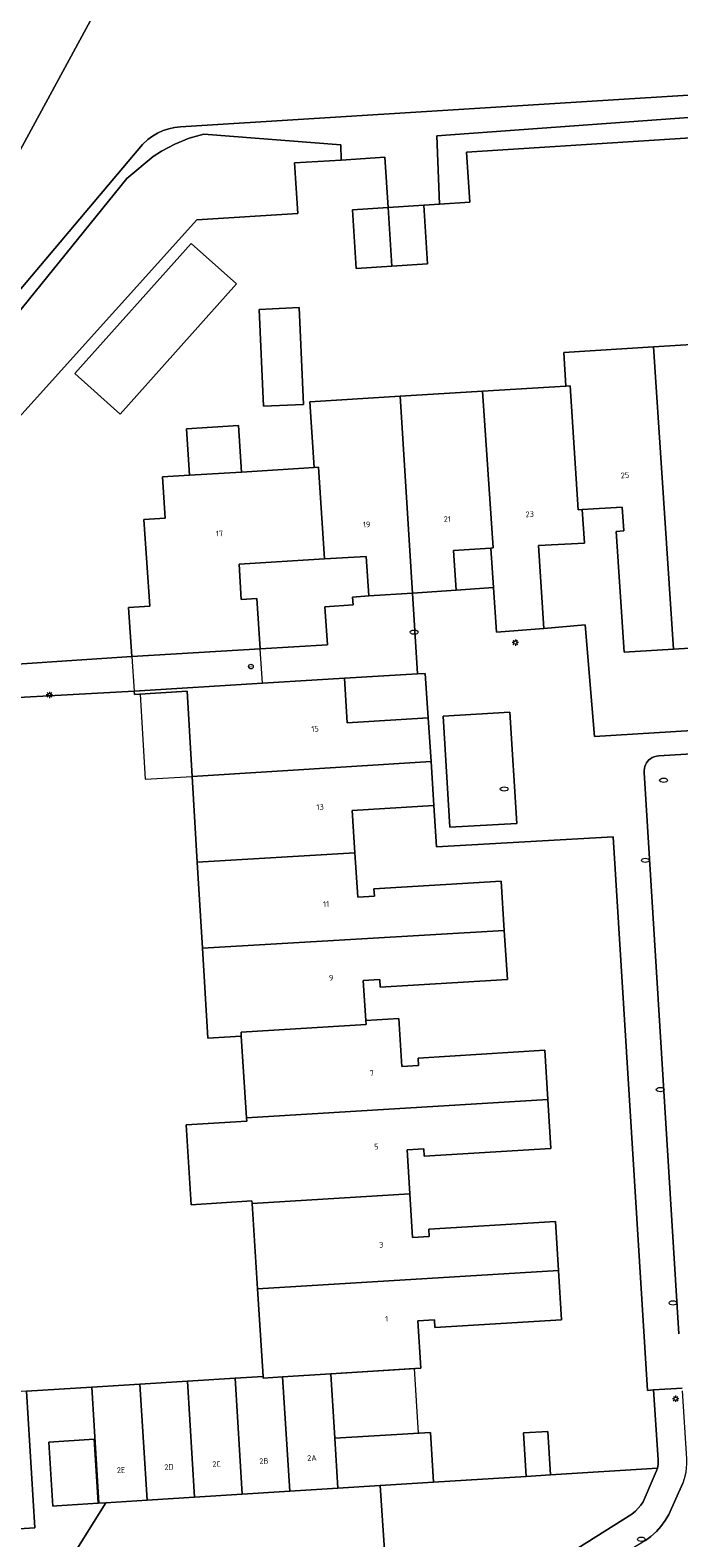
# Model space of a CAD drawing. Header units: metres. Extents: x 162098 to 162858, y 502351 to 503184.
# Tile 8 of 94: x 162284 to 162325, y 502439 to 502534. Entities that reach past the tile are written whole.
import ezdxf
from ezdxf.enums import TextEntityAlignment as Align

# ---------------------------------------------------------------- set-up
doc = ezdxf.new("R2010")
doc.units = ezdxf.units.M
doc.layers.add('B-PV-GR-BEPLANTING_CULTUUR_BOSPLANTSOEN-GV', color=7, linetype='Continuous', lineweight=13, true_color=0x99cc00)
doc.layers.add('B-PV-GR-BEPLANTING_CULTUUR_HEESTERS-GV', color=7, linetype='Continuous', lineweight=13, true_color=0x99cc00)
for name, color, linetype, lineweight in [('B-PV-IE-MEUBILAIR-S', 252, 'Continuous', 13), ('B-PV-OG-BEBOUWING-GV', 7, 'Continuous', 18), ('B-PV-OG-BEBOUWING-T18', 7, 'Continuous', 18), ('B-PV-OG-BEBOUWING_LUIFEL-GV', 7, 'Continuous', 18), ('B-PV-OG-TERREIN_ERF-GV', 252, 'Continuous', 13), ('B-PV-VH-GESLOTENVERHARDING_ASFALT-GV', 252, 'Continuous', 13), ('B-PV-VH-HALFVERHARDING-GV', 252, 'Continuous', 13), ('B-PV-VH-OPENVERHARDING_BETONSTRAATSTEEN-GV', 252, 'Continuous', 13), ('B-PV-VH-OPENVERHARDING_TEGEL-GV', 252, 'Continuous', 13)]:
    doc.layers.add(name, color=color, linetype=linetype, lineweight=lineweight)
doc.styles.add('NLCS-ISO', font='NLCS-ISO.ttf')
doc.styles.add('NLCS-ISO-M200-T18', font='NLCS-ISO.ttf', dxfattribs={"height": 1.8})

# ---------------------------------------------------------------- blocks, each defined once
blk = doc.blocks.new('SIE-MEUBILAIR_PAAL_AFSLUITPAAL-SO')
blk.add_circle((0, 0), 0.75)
at = {"style": 'NLCS-ISO'}
blk.add_text('af', height=0.75, dxfattribs=at).set_placement((0, 0.05), align=Align.MIDDLE_CENTER)
blk = doc.blocks.new('SIE-MEUBILAIR_PAAL_LICHTMAST-SO')
for points in [[(-0.62, 0), (-1, 0)], [(-0.71, 0.71), (-0.44, 0.44)], [(0, 1), (0, 0.62)], [(0.44, 0.44), (0.71, 0.71)], [(1, 0), (0.62, 0)], [(-0.71, -0.71), (-0.44, -0.44)], [(0, -0.62), (0, -1)], [(0.44, -0.44), (0.71, -0.71)]]:
    blk.add_lwpolyline(points)
blk.add_circle((0, 0), 0.5)
blk = doc.blocks.new('SIE-MEUBILAIR_PUT_KOLK-SO')
blk.add_ellipse((0, 0), major_axis=(1.25, 0), ratio=0.54)
blk = doc.blocks.new('SIE-MEUBILAIR_PUT_RIOOLPUT-SO')
blk.add_ellipse((0, 0), major_axis=(1.25, 0), ratio=0.54)

msp = doc.modelspace()

# ---------------------------------------------------------------- linework, layer by layer
at = {"layer": 'B-PV-GR-BEPLANTING_CULTUUR_BOSPLANTSOEN-GV'}
for points in [[(162291.393, 502557.592), (162267.462, 502503.921), (162265.785, 502502.136), (162270.118, 502499.664), (162270.838, 502502.988), (162298.92, 502554.697), (162409.183, 502508.112)], [(162409.183, 502508.112), (162298.92, 502554.697), (162270.838, 502502.988)], [(162277.937, 502511.019), (162291.384, 502526.947), (162291.715, 502527.254), (162292.017, 502527.475), (162292.34, 502527.663), (162292.681, 502527.816), (162293.036, 502527.932), (162293.401, 502528.011), (162293.773, 502528.052), (162344.314, 502531.201)]]:
    msp.add_lwpolyline(points, dxfattribs=at)
for points in [[(162349.287, 502529.448), (162347.898, 502529.787), (162346.482, 502529.979), (162345.053, 502530.022), (162344.553, 502530.001), (162309.937, 502527.48), (162310.101, 502523.183), (162312.012, 502523.307), (162311.811, 502526.47), (162347.29, 502528.73), (162347.356, 502528.702), (162348.633, 502528.154), (162360.89, 502522.9), (162364.482, 502521.389), (162365.87, 502499.307), (162367.649, 502499.434), (162367.553, 502501.586), (162366.135, 502522.357)], [(162279.995, 502493.968), (162279.42, 502505.13), (162294.82, 502522.19), (162301.165, 502522.602), (162300.958, 502525.779), (162303.913, 502525.967), (162303.892, 502526.929), (162295.258, 502527.597), (162294.325, 502527.333), (162293.429, 502526.975), (162292.575, 502526.524), (162292.051, 502526.188), (162290.402, 502524.796), (162277.218, 502508.559), (162276.479, 502507.256), (162275.879, 502505.884), (162275.426, 502504.457), (162275.335, 502504.09), (162274.399, 502499.464), (162274.837, 502499.234), (162274.784, 502498.326), (162274.845, 502497.363), (162275.168, 502496.455), (162279.208, 502493.911)]]:
    msp.add_lwpolyline(points, close=True, dxfattribs=at)
at = {"layer": 'B-PV-GR-BEPLANTING_CULTUUR_HEESTERS-GV'}
msp.add_lwpolyline([(162276.964, 502447.976), (162276.469, 502453.495), (162276.454, 502453.782), (162273.606, 502453.588), (162274.571, 502439.18), (162284.607, 502439.799), (162284.07, 502448.413)], close=True, dxfattribs=at)
msp.add_lwpolyline([(162315.411, 502436.379), (162322.221, 502440.659), (162322.451, 502440.851), (162322.63, 502441.036), (162322.789, 502441.233), (162322.928, 502441.446), (162323.694, 502443.197), (162323.787, 502443.389), (162323.847, 502443.569), (162317.099, 502443.144), (162315.564, 502443.047), (162309.727, 502442.675), (162306.371, 502442.468), (162306.739, 502436.828)], dxfattribs=at)
at = {"layer": 'B-PV-OG-BEBOUWING-GV'}
for points in [[(162306.863, 502522.972), (162304.617, 502522.826)], [(162309.108, 502523.118), (162306.863, 502522.972)], [(162306.863, 502522.972), (162307.098, 502519.28)], [(162307.098, 502519.28), (162306.863, 502522.972)], [(162307.098, 502519.28), (162309.348, 502519.426), (162309.108, 502523.118)], [(162304.617, 502522.826), (162304.857, 502519.134), (162307.098, 502519.28)], [(162288.589, 502441.349), (162288.335, 502445.382), (162285.491, 502445.203)], [(162285.491, 502445.203), (162285.745, 502441.17), (162285.989, 502441.186)], [(162285.989, 502441.186), (162288.589, 502441.349)]]:
    msp.add_lwpolyline(points, dxfattribs=at)
for points in [[(162289.988, 502509.965), (162297.309, 502518.16), (162294.448, 502520.715), (162287.128, 502512.52)], [(162298.738, 502516.56), (162299.016, 502510.456), (162301.536, 502510.57), (162301.259, 502516.674)], [(162324.853, 502495.151), (162327.958, 502495.34), (162327.454, 502502.947), (162326.986, 502502.919), (162326.887, 502504.415), (162329.701, 502504.586), (162329.05, 502514.529), (162323.591, 502514.192)], [(162318.33, 502511.742), (162318.834, 502503.926), (162319.094, 502503.942), (162321.615, 502504.095), (162321.714, 502502.598), (162321.245, 502502.57), (162321.749, 502494.962), (162324.853, 502495.151), (162323.591, 502514.192), (162317.933, 502513.842), (162318.07, 502511.726)], [(162316.344, 502501.683), (162319.23, 502501.836), (162319.094, 502503.942), (162318.834, 502503.926), (162318.33, 502511.742), (162318.07, 502511.726), (162312.814, 502511.401), (162313.478, 502501.532), (162313.329, 502501.523), (162313.497, 502499.028), (162313.685, 502496.224), (162316.68, 502496.46)], [(162302.847, 502500.839), (162305.477, 502501.001), (162305.645, 502498.507), (162308.409, 502498.69), (162307.62, 502511.08), (162301.94, 502510.729), (162302.21, 502506.598), (162302.47, 502506.614)], [(162313.329, 502501.523), (162313.478, 502501.532), (162312.814, 502511.401), (162307.62, 502511.08), (162308.409, 502498.69), (162311.163, 502498.873), (162310.995, 502501.367)], [(162294.345, 502506.111), (162297.614, 502506.313), (162297.433, 502509.244), (162294.163, 502509.041)], [(162302.21, 502506.598), (162297.614, 502506.313), (162294.345, 502506.111), (162292.648, 502506.006), (162292.818, 502503.402), (162291.477, 502503.32), (162291.848, 502497.853), (162290.5, 502497.771), (162290.709, 502494.699), (162298.797, 502495.177), (162298.591, 502498.341), (162297.612, 502498.283), (162297.467, 502500.508), (162302.847, 502500.839), (162302.47, 502506.614)], [(162309.39, 502490.828), (162304.284, 502490.519), (162304.118, 502493.316), (162298.947, 502493.004), (162290.859, 502492.517), (162290.872, 502492.308), (162294.195, 502492.508), (162294.514, 502487.141), (162309.568, 502488.075)], [(162304.771, 502482.334), (162304.598, 502484.999), (162309.748, 502485.311), (162309.568, 502488.075), (162294.514, 502487.141), (162294.836, 502481.732)], [(162295.159, 502476.317), (162314.188, 502477.437), (162313.987, 502480.531), (162305.971, 502480.059), (162306.001, 502479.59), (162304.953, 502479.528), (162304.771, 502482.334), (162294.836, 502481.732)], [(162297.596, 502471.035), (162305.474, 502471.501), (162305.458, 502471.761), (162305.294, 502474.28), (162306.343, 502474.342), (162306.373, 502473.872), (162314.389, 502474.344), (162314.188, 502477.437), (162295.159, 502476.317), (162295.496, 502470.65), (162297.613, 502470.775)], [(162316.93, 502466.789), (162316.737, 502469.884), (162308.752, 502469.397), (162308.781, 502468.927), (162307.733, 502468.863), (162307.544, 502471.884), (162305.458, 502471.761), (162305.474, 502471.501), (162297.596, 502471.035), (162297.613, 502470.775), (162297.944, 502465.63)], [(162308.06, 502463.614), (162309.109, 502463.678), (162309.138, 502463.208), (162317.123, 502463.695), (162316.93, 502466.789), (162297.944, 502465.63), (162297.957, 502465.428), (162294.133, 502465.182), (162294.456, 502460.154), (162298.28, 502460.399), (162298.29, 502460.241), (162308.233, 502460.848)], [(162317.41, 502459.105), (162309.425, 502458.618), (162309.454, 502458.148), (162308.406, 502458.084), (162308.233, 502460.848), (162298.29, 502460.241), (162298.637, 502454.852), (162317.603, 502456.01)], [(162298.998, 502449.232), (162300.216, 502449.307), (162303.26, 502449.495), (162308.918, 502449.87), (162308.733, 502452.835), (162309.781, 502452.899), (162309.81, 502452.429), (162317.796, 502452.916), (162317.603, 502456.01), (162298.637, 502454.852), (162298.992, 502449.331)], [(162288.634, 502441.353), (162289.081, 502441.381), (162291.677, 502441.544), (162291.227, 502448.853), (162288.183, 502448.666)], [(162291.227, 502448.853), (162291.677, 502441.544), (162294.672, 502441.732), (162294.222, 502449.037)], [(162297.666, 502441.92), (162297.216, 502449.222), (162294.222, 502449.037), (162294.672, 502441.732)], [(162297.216, 502449.222), (162297.666, 502441.92), (162300.66, 502442.109), (162300.216, 502449.307), (162298.998, 502449.232), (162298.992, 502449.331)], [(162303.703, 502442.3), (162303.509, 502445.443), (162303.26, 502449.495), (162300.216, 502449.307), (162300.66, 502442.109)], [(162303.703, 502442.3), (162306.371, 502442.468), (162309.727, 502442.675), (162309.533, 502445.814), (162303.509, 502445.443)], [(162315.564, 502443.047), (162317.099, 502443.144), (162316.927, 502445.875), (162315.392, 502445.779)]]:
    msp.add_lwpolyline(points, close=True, dxfattribs=at)
at = {"layer": 'B-PV-OG-BEBOUWING_LUIFEL-GV'}
for points in [[(162298.797, 502495.177), (162290.709, 502494.699)], [(162290.709, 502494.699), (162290.859, 502492.517)], [(162298.947, 502493.004), (162298.797, 502495.177)], [(162290.859, 502492.517), (162298.947, 502493.004)]]:
    msp.add_lwpolyline(points, dxfattribs=at)
for points in [[(162294.195, 502492.508), (162291.228, 502492.329), (162291.547, 502486.965), (162294.514, 502487.141)], [(162303.26, 502449.495), (162303.509, 502445.443), (162308.785, 502445.768), (162308.534, 502449.845)]]:
    msp.add_lwpolyline(points, close=True, dxfattribs=at)
at = {"layer": 'B-PV-OG-TERREIN_ERF-GV'}
for points in [[(162347.29, 502528.73), (162311.811, 502526.47), (162312.012, 502523.307), (162310.101, 502523.183), (162309.108, 502523.118), (162309.348, 502519.426), (162307.098, 502519.28), (162304.857, 502519.134), (162304.617, 502522.826), (162306.863, 502522.972), (162306.661, 502526.142), (162303.913, 502525.967), (162300.958, 502525.779), (162301.165, 502522.602), (162294.82, 502522.19), (162279.42, 502505.13)], [(162279.995, 502493.968), (162290.709, 502494.699), (162290.5, 502497.771), (162291.848, 502497.853), (162291.477, 502503.32), (162292.818, 502503.402), (162292.648, 502506.006), (162294.345, 502506.111), (162294.163, 502509.041), (162297.433, 502509.244), (162297.614, 502506.313), (162302.21, 502506.598), (162301.94, 502510.729), (162307.62, 502511.08), (162312.814, 502511.401), (162318.07, 502511.726), (162317.933, 502513.842), (162323.591, 502514.192), (162329.05, 502514.529)], [(162319.094, 502503.942), (162319.23, 502501.836), (162316.344, 502501.683), (162316.68, 502496.46)], [(162324.853, 502495.151), (162321.749, 502494.962), (162321.245, 502502.57), (162321.714, 502502.598), (162321.615, 502504.095), (162319.094, 502503.942)], [(162329.701, 502504.586), (162326.887, 502504.415), (162326.986, 502502.919), (162327.454, 502502.947), (162327.958, 502495.34), (162324.853, 502495.151)], [(162305.477, 502501.001), (162302.847, 502500.839)], [(162305.645, 502498.507), (162305.477, 502501.001)], [(162313.329, 502501.523), (162310.995, 502501.367)], [(162310.995, 502501.367), (162311.163, 502498.873)], [(162313.497, 502499.028), (162313.329, 502501.523)], [(162302.847, 502500.839), (162297.467, 502500.508)], [(162297.467, 502500.508), (162297.612, 502498.283)], [(162297.612, 502498.283), (162298.591, 502498.341)], [(162298.591, 502498.341), (162298.797, 502495.177)], [(162298.797, 502495.177), (162303.046, 502495.427), (162302.885, 502497.823), (162304.66, 502497.949), (162304.625, 502498.438), (162305.645, 502498.507)], [(162311.163, 502498.873), (162313.497, 502499.028)], [(162316.68, 502496.46), (162319.29, 502496.695), (162319.869, 502489.645), (162341.408, 502490.965), (162340.978, 502497.92), (162343.614, 502498.089)], [(162284.07, 502448.413), (162288.183, 502448.666), (162291.227, 502448.853), (162294.222, 502449.037), (162297.216, 502449.222), (162298.992, 502449.331), (162298.637, 502454.852), (162298.29, 502460.241), (162298.28, 502460.399), (162294.456, 502460.154), (162294.133, 502465.182), (162297.957, 502465.428), (162297.944, 502465.63), (162297.613, 502470.775), (162295.496, 502470.65), (162295.159, 502476.317), (162294.836, 502481.732), (162294.514, 502487.141), (162294.195, 502492.508), (162290.872, 502492.308), (162290.859, 502492.517), (162278.556, 502491.826)]]:
    msp.add_lwpolyline(points, dxfattribs=at)
for points in [[(162289.988, 502509.965), (162287.128, 502512.52), (162294.448, 502520.715), (162297.309, 502518.16)], [(162298.738, 502516.56), (162301.259, 502516.674), (162301.536, 502510.57), (162299.016, 502510.456)], [(162309.208, 502493.623), (162308.719, 502493.594), (162304.118, 502493.316), (162304.284, 502490.519), (162309.39, 502490.828)], [(162317.099, 502443.144), (162323.847, 502443.569), (162323.889, 502443.792), (162323.892, 502444.096), (162323.595, 502448.49), (162323.22, 502448.463), (162321.048, 502483.335), (162309.917, 502482.703), (162309.748, 502485.311), (162304.598, 502484.999), (162304.771, 502482.334), (162304.953, 502479.528), (162306.001, 502479.59), (162305.971, 502480.059), (162313.987, 502480.531), (162314.188, 502477.437), (162314.389, 502474.344), (162306.373, 502473.872), (162306.343, 502474.342), (162305.294, 502474.28), (162305.458, 502471.761), (162307.544, 502471.884), (162307.733, 502468.863), (162308.781, 502468.927), (162308.752, 502469.397), (162316.737, 502469.884), (162316.93, 502466.789), (162317.123, 502463.695), (162309.138, 502463.208), (162309.109, 502463.678), (162308.06, 502463.614), (162308.233, 502460.848), (162308.406, 502458.084), (162309.454, 502458.148), (162309.425, 502458.618), (162317.41, 502459.105), (162317.603, 502456.01), (162317.796, 502452.916), (162309.81, 502452.429), (162309.781, 502452.899), (162308.733, 502452.835), (162308.918, 502449.87), (162303.26, 502449.495), (162303.509, 502445.443), (162309.533, 502445.814), (162309.727, 502442.675), (162315.564, 502443.047), (162315.392, 502445.779), (162316.927, 502445.875)]]:
    msp.add_lwpolyline(points, close=True, dxfattribs=at)
at = {"layer": 'B-PV-VH-GESLOTENVERHARDING_ASFALT-GV'}
msp.add_lwpolyline([(162325.401, 502448.439), (162325.661, 502444.149), (162325.666, 502443.82), (162325.654, 502443.594), (162325.617, 502443.296), (162325.531, 502442.892), (162325.446, 502442.615), (162324.548, 502440.641), (162324.329, 502440.263), (162324.06, 502439.893), (162323.78, 502439.579), (162323.427, 502439.257), (162323.092, 502439.009), (162316.793, 502435.163), (162310.176, 502430.673)], dxfattribs=at)
at = {"layer": 'B-PV-VH-HALFVERHARDING-GV'}
for points in [[(162344.314, 502531.201), (162293.773, 502528.052), (162293.401, 502528.011), (162293.036, 502527.932), (162292.681, 502527.816), (162292.34, 502527.663), (162292.017, 502527.475), (162291.715, 502527.254), (162291.384, 502526.947), (162277.937, 502511.019)], [(162277.218, 502508.559), (162290.402, 502524.796), (162292.051, 502526.188), (162292.575, 502526.524), (162293.429, 502526.975), (162294.325, 502527.333), (162295.258, 502527.597), (162303.892, 502526.929), (162303.913, 502525.967), (162306.661, 502526.142), (162306.863, 502522.972), (162309.108, 502523.118), (162310.101, 502523.183), (162309.937, 502527.48), (162344.553, 502530.001)]]:
    msp.add_lwpolyline(points, dxfattribs=at)
at = {"layer": 'B-PV-VH-OPENVERHARDING_BETONSTRAATSTEEN-GV'}
msp.add_lwpolyline([(162314.53, 502491.179), (162310.329, 502490.933), (162310.757, 502483.939), (162314.971, 502484.172)], close=True, dxfattribs=at)
for points in [[(162348.109, 502489.894), (162323.915, 502488.425), (162323.778, 502488.411), (162323.625, 502488.37), (162323.508, 502488.319), (162323.397, 502488.251), (162323.301, 502488.173), (162323.217, 502488.084), (162323.145, 502487.984), (162323.083, 502487.869), (162323.04, 502487.755), (162323.013, 502487.637), (162323, 502487.509), (162323.005, 502487.386), (162325.192, 502452.023)], [(162277.997, 502434.62), (162304.407, 502436.234), (162306.379, 502436.367), (162306.431, 502436.387), (162306.482, 502436.413), (162306.551, 502436.461), (162306.602, 502436.508), (162306.638, 502436.552), (162306.673, 502436.607), (162306.702, 502436.667), (162306.72, 502436.718), (162306.732, 502436.768), (162306.739, 502436.828), (162306.371, 502442.468), (162303.703, 502442.3), (162300.66, 502442.109), (162297.666, 502441.92), (162294.672, 502441.732), (162291.677, 502441.544), (162289.081, 502441.381), (162287.244, 502438.452), (162273.276, 502437.598)]]:
    msp.add_lwpolyline(points, dxfattribs=at)
at = {"layer": 'B-PV-VH-OPENVERHARDING_TEGEL-GV'}
for points in [[(162278.556, 502491.826), (162290.859, 502492.517), (162298.947, 502493.004), (162304.118, 502493.316), (162308.719, 502493.594), (162308.409, 502498.69), (162305.645, 502498.507), (162304.625, 502498.438), (162304.66, 502497.949), (162302.885, 502497.823), (162303.046, 502495.427), (162298.797, 502495.177), (162290.709, 502494.699), (162279.995, 502493.968)], [(162341.408, 502490.965), (162319.869, 502489.645), (162319.29, 502496.695), (162316.68, 502496.46), (162313.685, 502496.224), (162313.497, 502499.028), (162311.163, 502498.873), (162308.409, 502498.69), (162308.719, 502493.594), (162309.208, 502493.623), (162309.39, 502490.828), (162309.568, 502488.075), (162309.748, 502485.311), (162309.917, 502482.703), (162321.048, 502483.335), (162323.22, 502448.463), (162323.595, 502448.49), (162325.389, 502448.606)], [(162325.192, 502452.023), (162323.005, 502487.386), (162323, 502487.509), (162323.013, 502487.637), (162323.04, 502487.755), (162323.083, 502487.869), (162323.145, 502487.984), (162323.217, 502488.084), (162323.301, 502488.173), (162323.397, 502488.251), (162323.508, 502488.319), (162323.625, 502488.37), (162323.778, 502488.411), (162323.915, 502488.425), (162348.109, 502489.894)], [(162325.389, 502448.606), (162323.595, 502448.49), (162323.892, 502444.096), (162323.889, 502443.792), (162323.847, 502443.569), (162323.787, 502443.389), (162323.694, 502443.197), (162322.928, 502441.446), (162322.789, 502441.233), (162322.63, 502441.036), (162322.451, 502440.851), (162322.221, 502440.659), (162315.411, 502436.379)], [(162323.092, 502439.009), (162323.427, 502439.257), (162323.78, 502439.579), (162324.06, 502439.893), (162324.329, 502440.263), (162324.548, 502440.641), (162325.446, 502442.615)]]:
    msp.add_lwpolyline(points, dxfattribs=at)
for points in [[(162314.971, 502484.172), (162310.757, 502483.939), (162310.329, 502490.933), (162314.53, 502491.179)], [(162288.183, 502448.666), (162284.07, 502448.413), (162284.607, 502439.799), (162274.571, 502439.18), (162273.171, 502439.095), (162273.276, 502437.598), (162287.244, 502438.452), (162289.081, 502441.381), (162288.634, 502441.353)], [(162285.491, 502445.203), (162288.335, 502445.382), (162288.589, 502441.349), (162285.989, 502441.186), (162285.745, 502441.17)]]:
    msp.add_lwpolyline(points, close=True, dxfattribs=at)

# ---------------------------------------------------------------- block references
at = {"layer": 'B-PV-IE-MEUBILAIR-S', "xscale": 0.2, "yscale": 0.2, "zscale": 0.2}
for name, p in [('SIE-MEUBILAIR_PUT_KOLK-SO', (162308.505, 502496.225)), ('SIE-MEUBILAIR_PAAL_LICHTMAST-SO', (162314.882, 502495.57)), ('SIE-MEUBILAIR_PAAL_AFSLUITPAAL-SO', (162298.22, 502494.056)), ('SIE-MEUBILAIR_PAAL_LICHTMAST-SO', (162285.524, 502492.273)), ('SIE-MEUBILAIR_PUT_RIOOLPUT-SO', (162324.226, 502486.897)), ('SIE-MEUBILAIR_PUT_RIOOLPUT-SO', (162314.18, 502486.346)), ('SIE-MEUBILAIR_PUT_KOLK-SO', (162323.076, 502481.851)), ('SIE-MEUBILAIR_PUT_KOLK-SO', (162324.012, 502467.414)), ('SIE-MEUBILAIR_PUT_KOLK-SO', (162324.821, 502453.975)), ('SIE-MEUBILAIR_PAAL_LICHTMAST-SO', (162324.982, 502447.934)), ('SIE-MEUBILAIR_PUT_KOLK-SO', (162322.822, 502439.082))]:
    msp.add_blockref(name, p, dxfattribs=at)

# ---------------------------------------------------------------- texts
at = {"layer": 'B-PV-OG-BEBOUWING-T18', "style": 'NLCS-ISO-M200-T18'}
for s, rotation, p in [('25', 3.5, (162321.795, 502506.11)), ('23', 3.5, (162315.789, 502503.656)), ('19', 3.5, (162305.512, 502503.007)), ('21', 3.5, (162310.59, 502503.344)), ('17', 3.5, (162296.237, 502502.436)), ('15', 3.4, (162302.261, 502490.133)), ('13', 3.4, (162302.578, 502485.205)), ('11', 3.4, (162302.959, 502479.093)), ('9', 3.4, (162303.278, 502474.459)), ('7', 3.4, (162305.834, 502468.443)), ('5', 3.4, (162306.124, 502463.823)), ('3', 3.4, (162306.43, 502457.634)), ('1', 3.4, (162306.775, 502452.958)), ('2C', 3.4, (162296.049, 502443.822)), ('2B', 3.4, (162299.036, 502444.011)), ('2A', 3.4, (162302.061, 502444.201)), ('2E', 3.4, (162290.035, 502443.442)), ('2D', 3.4, (162293.054, 502443.633))]:
    msp.add_text(s, height=0.36, rotation=rotation, dxfattribs=at).set_placement(p, align=Align.MIDDLE)

doc.saveas('drawing.dxf')
